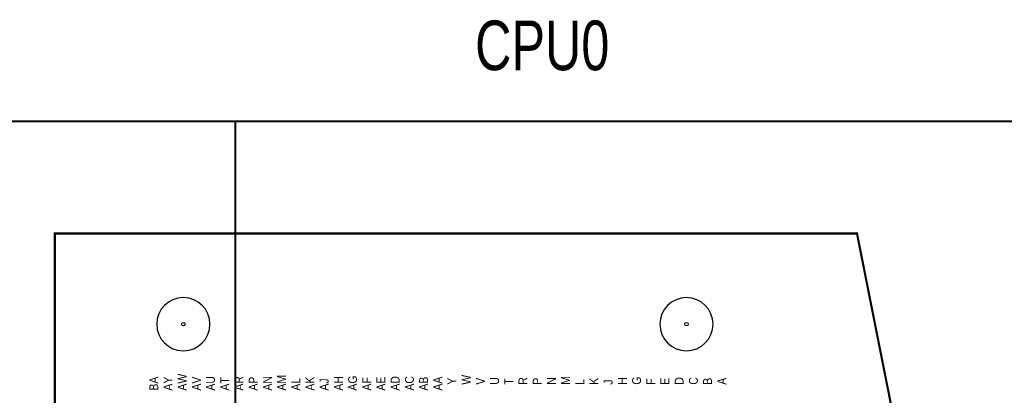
# Model space of a CAD drawing. Extents: x -11 to 330, y 0 to 334.
# Tile 10 of 16: x 176 to 246, y 113 to 140. Entities that reach past the tile are written whole.
import ezdxf

# ---------------------------------------------------------------- set-up
doc = ezdxf.new("R2010")
doc.units = 0
for name, color, linetype in [('BOARD_GEOMETRY_OUTLINE', 2, 'CONTINUOUS'), ('BOARD_GEOMETRY_SILKSCREEN_TOP', 1, 'CONTINUOUS'), ('PACKAGE_GEOMETRY_SILKSCREEN_TOP', 3, 'CONTINUOUS'), ('PIN_TOP', 4, 'CONTINUOUS')]:
    doc.layers.add(name, color=color, linetype=linetype)

msp = doc.modelspace()

# ---------------------------------------------------------------- linework, layer by layer
at = {"layer": 'BOARD_GEOMETRY_OUTLINE'}
for points in [[(187.249816, 116.04498, 1), (187.249816, 119.85498, 1)], [(189.154816, 117.94998, 1), (185.344816, 117.94998, 1)], [(223.249744, 116.04498, 1), (223.249744, 119.85498, 1)], [(225.154744, 117.94998, 1), (221.344744, 117.94998, 1)]]:
    msp.add_lwpolyline(points, format="xyb", close=True, dxfattribs=at)
at = {"layer": 'PACKAGE_GEOMETRY_SILKSCREEN_TOP', "const_width": 0.1524}
for points in [[(190.97498, 42.225976), (100.72497, 42.225976), (100.72497, 132.475986), (190.97498, 132.475986)], [(160.124648, 132.475986), (250.374658, 132.475986), (250.374658, 42.225976), (160.124648, 42.225976)], [(178.051714, 87.348822), (178.051714, 51.148742), (232.45191, 51.148742), (232.45191, 58.368692), (245.5418, 58.368692), (245.5418, 73.618852), (235.451904, 124.448824), (178.051714, 124.448824)]]:
    msp.add_lwpolyline(points, close=True, dxfattribs=at)
at = {"layer": 'PACKAGE_GEOMETRY_SILKSCREEN_TOP'}
for points in [[(190.97498, 42.225976), (100.72497, 42.225976), (100.72497, 132.475986), (190.97498, 132.475986)], [(160.124648, 132.475986), (250.374658, 132.475986), (250.374658, 42.225976), (160.124648, 42.225976)]]:
    msp.add_lwpolyline(points, close=True, dxfattribs=at)
at = {"layer": 'PIN_TOP'}
for centre in [(187.249816, 117.94998), (223.249744, 117.94998)]:
    msp.add_circle(centre, 0.127, dxfattribs=at)

# ---------------------------------------------------------------- texts
at = {"layer": 'BOARD_GEOMETRY_SILKSCREEN_TOP', "width": 0.757143}
msp.add_text('CPU0', height=3.556, dxfattribs=at).set_placement((208.1276, 136.144))
at = {"layer": 'PACKAGE_GEOMETRY_SILKSCREEN_TOP', "width": 0.88}
for s, p in [('BA', (185.454798, 113.193322)), ('AW', (187.485782, 113.193322)), ('AM', (194.59575, 113.193322)), ('AK', (196.625718, 113.193322)), ('AH', (198.66483, 113.193322)), ('AD', (202.725782, 113.193322)), ('W', (207.805782, 113.615216)), ('M', (214.91575, 113.615216)), ('AY', (186.465718, 113.193322)), ('AV', (188.50483, 113.193322)), ('AU', (189.51575, 113.193322)), ('AT', (190.534798, 113.193322)), ('AR', (191.545718, 113.193322)), ('AP', (192.565782, 113.193322)), ('AN', (193.58483, 113.193322)), ('AL', (195.614798, 113.193322)), ('AJ', (197.645782, 113.193322)), ('AG', (199.67575, 113.193322)), ('AF', (200.694798, 113.193322)), ('AE', (201.705718, 113.193322)), ('AC', (203.74483, 113.193322)), ('AB', (204.75575, 113.193322)), ('AA', (205.774798, 113.193322)), ('Y', (206.785718, 113.615216)), ('V', (208.82483, 113.615216)), ('U', (209.83575, 113.615216)), ('T', (210.854798, 113.615216)), ('R', (211.865718, 113.615216)), ('P', (212.885782, 113.615216)), ('N', (213.90483, 113.615216)), ('L', (215.934798, 113.615216)), ('K', (216.945718, 113.615216)), ('J', (217.965782, 113.615216)), ('H', (218.98483, 113.615216)), ('G', (219.99575, 113.615216)), ('F', (221.014798, 113.615216)), ('E', (222.025718, 113.615216)), ('D', (223.045782, 113.615216)), ('C', (224.06483, 113.615216)), ('B', (225.07575, 113.615216)), ('A', (226.094798, 113.615216))]:
    msp.add_text(s, height=0.635, rotation=90, dxfattribs=at).set_placement(p)

doc.saveas('drawing.dxf')
